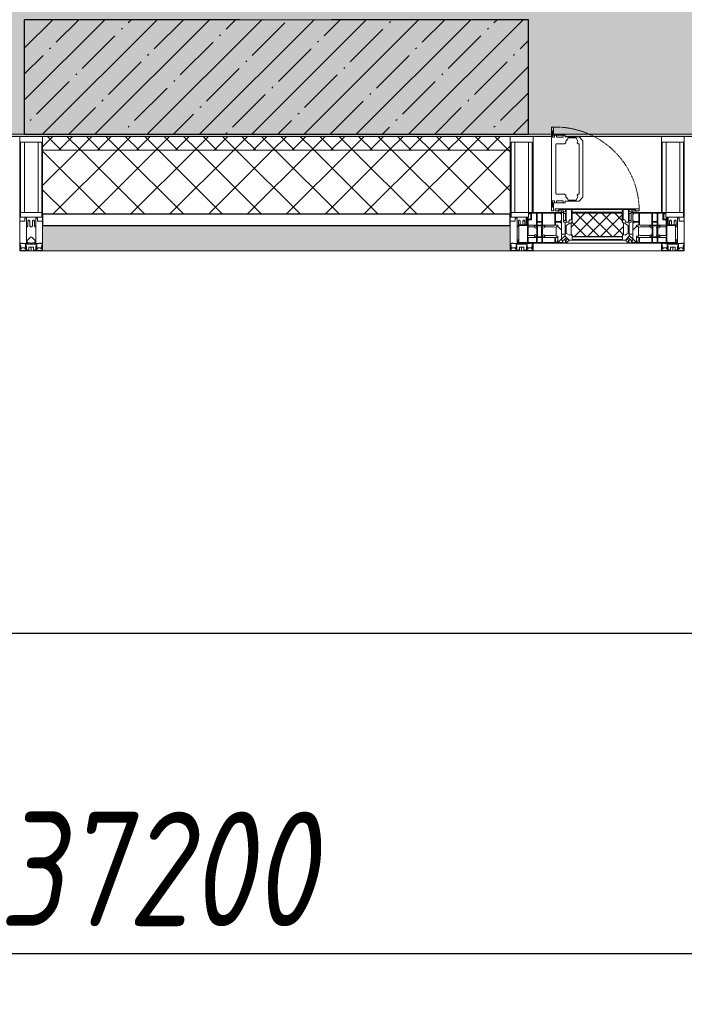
# Model space of a CAD drawing. Header units: millimetres. Extents: x -26888115 to 7466299, y -86687 to 22081.
# Tile 24 of 225: x 54218 to 55668, y -51379 to -49229. Entities that reach past the tile are written whole.
import ezdxf

# ---------------------------------------------------------------- set-up
doc = ezdxf.new("R2010")
doc.units = ezdxf.units.MM
doc.linetypes.add('-D1-02х01', pattern=[3, 2, -1])
doc.layers.get('Defpoints').update_dxf_attribs({"color": 31})
for name, color, linetype, lineweight in [('_0', 7, 'Continuous', 13), ('A-200-M_WALL', 7, 'Continuous', 5), ('A-200-M_WALL_PAT', 7, 'Continuous', 5), ('A-214-M_CURT_WALL', 7, 'Continuous', 5), ('A-215-M_CURT_PANEL', 7, 'Continuous', 5), ('A-230-M_FLOOR', 7, 'Continuous', 5), ('A-314-M_WINDOW', 7, 'Continuous', 5), ('S-280-M_COLUMN', 7, 'Continuous', 5), ('Z-060-M_DETAIL', 7, 'Continuous', 5), ('Оси', 7, 'Continuous', 5)]:
    doc.layers.add(name, color=color, linetype=linetype, lineweight=lineweight)
doc.styles.add('fl_iso paper', font='isocpeur.ttf', dxfattribs={"width": 0.8, "oblique": 10})
doc.dimstyles.new('In tre 1_100', dxfattribs={"dimscale": 100, "dimtxt": 2.5, "dimasz": 2, "dimexe": 1, "dimexo": 0.7, "dimgap": 0.6, "dimtad": 1, "dimdec": 0, "dimrnd": 5, "dimzin": 0, "dimdsep": 46, "dimtxsty": 'fl_iso paper', "dimblk": 'ARCHTICK', "dimcen": 0, "dimdle": 1, "dimadec": 0, "dimazin": 0, "dimtfac": 1, "dimtdec": 0, "dimtofl": 0, "dimtmove": 1, "dimatfit": 3, "dimldrblk": 'DOT', "dimfxl": 40, "dimtfillclr": 256, "dimtolj": 1, "dimtzin": 0, "dimarcsym": 1})

# ---------------------------------------------------------------- blocks, each defined once
blk = doc.blocks.new('_ArchTick')
at = {"color": 0, "linetype": 'ByBlock', "lineweight": 9, "const_width": 0.15}
blk.add_lwpolyline([(-0.5, -0.5), (0.5, 0.5)], dxfattribs=at)
blk = doc.blocks.new('*D260')
at = {"layer": 'Defpoints', "color": 0, "transparency": 16777216}
for p in [(35918, -51162.7), (73118, -51162.7), (73118, -51268.8)]:
    blk.add_point(p, dxfattribs=at)
at = {"layer": 'Оси', "color": 0, "lineweight": -2, "transparency": 16777216}
for p, q in [((35918, -51232.7), (35918, -51368.8)), ((73118, -51232.7), (73118, -51368.8)), ((35818, -51268.8), (73218, -51268.8))]:
    blk.add_line(p, q, dxfattribs=at)
at = {"layer": 'Оси', "color": 0, "lineweight": -2, "transparency": 16777216, "xscale": 200, "yscale": 200, "zscale": 200, "rotation": 180}
blk.add_blockref('_ArchTick', (35918, -51268.8), dxfattribs=at)
at = {"layer": 'Оси', "color": 0, "lineweight": -2, "transparency": 16777216, "xscale": 200, "yscale": 200, "zscale": 200}
blk.add_blockref('_ArchTick', (73118, -51268.8), dxfattribs=at)
at = {"layer": 'Оси', "color": 0, "transparency": 16777216, "insert": (54518, -51083.8), "char_height": 250, "attachment_point": 5, "style": 'fl_iso paper'}
blk.add_mtext('\\A1;37200', dxfattribs=at)
blk = doc.blocks.new('_DOT')
at = {"color": 0, "linetype": 'ByBlock'}
blk.add_line((-0.5, 0), (-1, 0), dxfattribs=at)
at = {"color": 0, "linetype": 'ByBlock', "const_width": 0.5}
blk.add_lwpolyline([(-0.25, 0, 1), (0.25, 0, 1)], format="xyb", close=True, dxfattribs=at)
blk = doc.blocks.new('*D264')
at = {"layer": 'Defpoints', "color": 0, "transparency": 16777216}
for p in [(61118, -50568.8), (52718, -51268.8), (61118, -51268.8)]:
    blk.add_point(p, dxfattribs=at)
at = {"layer": 'Оси', "color": 0, "lineweight": -2, "transparency": 16777216}
for p, q in [((52718, -51198.8), (52718, -50468.8)), ((61118, -51198.8), (61118, -50468.8)), ((52618, -50568.8), (61218, -50568.8))]:
    blk.add_line(p, q, dxfattribs=at)
at = {"layer": 'Оси', "color": 0, "lineweight": -2, "transparency": 16777216, "xscale": 200, "yscale": 200, "zscale": 200, "rotation": 180}
blk.add_blockref('_ArchTick', (52718, -50568.8), dxfattribs=at)
at = {"layer": 'Оси', "color": 0, "lineweight": -2, "transparency": 16777216, "xscale": 200, "yscale": 200, "zscale": 200}
blk.add_blockref('_ArchTick', (61118, -50568.8), dxfattribs=at)
at = {"layer": 'Оси', "color": 0, "transparency": 16777216, "insert": (56918, -50383.8), "char_height": 250, "attachment_point": 5, "style": 'fl_iso paper'}
blk.add_mtext('\\A1;8400', dxfattribs=at)
blk = doc.blocks.new('A_PAN_Створка - 383мм-V18-50_AS_Plan_32_Пентхаус')
at = {"layer": 'A-215-M_CURT_PANEL'}
h = blk.add_hatch(dxfattribs=at)
h.set_pattern_fill('FP_14', color=256, style=0, pattern_type=2)
h.set_pattern_definition([(225, (19300, -754.981), (14.142136, -14.142136), []), (315, (19300, -754.981), (14.142136, 14.142136), [])])
h.paths.add_polyline_path([(-54.5, -31.8), (-54.9, -34.1), (-57.2, -36.4), (-57.2, -60.8), (-54.6, -63.4), (-53.6, -82.7), (54.6, -81.8), (54.6, -63.4), (57.2, -60.8), (57.2, -36.4), (54.9, -34.1), (54.5, -31.8)])
at = {"layer": 'A-314-M_WINDOW'}
for p, q in [((-67.9, -17), (-171, -17)), ((-171, -17), (-171, -57)), ((-171, -18.5), (-153.5, -18.5)), ((-153.5, -18.5), (-152, -20)), ((-152, -20), (-152, -73.5)), ((-150.5, -17), (-150.5, -29.4)), ((-132.4, -18.6), (-150.5, -18.6)), ((-132.4, -29.4), (-132.4, -18.6)), ((-131, -18.2), (-131, -29.5)), ((-120.8, -18.2), (-131, -18.2)), ((-120.8, -18.2), (-120.8, -29.5)), ((-119.3, -18.6), (-92.5, -18.6)), ((-119.3, -29.4), (-119.3, -18.6)), ((-92.5, -18.6), (-92.5, -29.4)), ((-90.8, -18.5), (-90.8, -29.4)), ((-87.3, -18.5), (-90.8, -18.5)), ((-87.3, -20.4), (-87.3, -18.5)), ((-87.3, -20.4), (-87.3, -21.9)), ((-84.8, -20.4), (-87.3, -20.4)), ((-85.9, -18.2), (-85.9, -20.4)), ((-75.9, -18.2), (-85.9, -18.2)), ((-83.4, -20.4), (-84.8, -20.4)), ((-70, -33.8), (-83.4, -20.4)), ((-75.9, -21.5), (-75.9, -18.2)), ((-74.9, -17.9), (-74.9, -21.5)), ((-68.9, -17.9), (-74.9, -17.9)), ((-68.9, -21.5), (-68.9, -17.9)), ((67.9, -17), (-67.9, -17)), ((-61.4, -23.5), (-67.9, -17)), ((-67.9, -17), (-67.9, -23.5)), ((-67.9, -17), (67.9, -17)), ((67.9, -17), (61.4, -23.5)), ((67.9, -23.5), (67.9, -17)), ((171, -17), (67.9, -17)), ((68.9, -17.9), (74.9, -17.9)), ((68.9, -21.5), (68.9, -17.9)), ((70, -33.8), (83.4, -20.4)), ((74.9, -17.9), (74.9, -21.5)), ((75.9, -18.2), (85.9, -18.2)), ((75.9, -21.5), (75.9, -18.2)), ((83.4, -20.4), (84.8, -20.4)), ((84.8, -20.4), (87.3, -20.4)), ((85.9, -18.2), (85.9, -20.4)), ((87.3, -18.5), (90.8, -18.5)), ((87.3, -20.4), (87.3, -18.5)), ((87.3, -20.4), (87.3, -21.9)), ((90.8, -18.5), (90.8, -29.4)), ((92.5, -18.6), (92.5, -29.4)), ((119.3, -18.6), (92.5, -18.6)), ((119.3, -29.4), (119.3, -18.6)), ((120.8, -18.2), (120.8, -29.5)), ((120.8, -18.2), (131, -18.2)), ((131, -18.2), (131, -29.5)), ((132.4, -18.6), (150.5, -18.6)), ((132.4, -29.4), (132.4, -18.6)), ((150.5, -17), (150.5, -29.4)), ((153.5, -18.5), (152, -20)), ((152, -20), (152, -73.5)), ((171, -18.5), (153.5, -18.5)), ((171, -57), (171, -17)), ((-150.5, -29.4), (-132.4, -29.4)), ((-150.5, -33.6), (-150.5, -68)), ((-136.3, -33.6), (-150.5, -33.6)), ((-137.2, -31), (-135.8, -35)), ((-132.5, -31), (-137.2, -31)), ((-132.1, -36.8), (-135.8, -35)), ((-132.5, -31.9), (-133.4, -33.7)), ((-133.4, -33.7), (-130.1, -35.3)), ((-132.5, -31.9), (-132.5, -31)), ((-132.1, -49), (-132.1, -36.8)), ((-131, -29.5), (-120.8, -29.5)), ((-131, -30.9), (-131, -33)), ((-120.8, -30.9), (-131, -30.9)), ((-129.4, -34.6), (-131, -33)), ((-130.1, -35.3), (-129.4, -34.6)), ((-130.1, -35.3), (-130.1, -50.4)), ((-122.4, -34.6), (-120.8, -33)), ((-121.7, -35.3), (-122.4, -34.6)), ((-118.4, -33.7), (-121.7, -35.3)), ((-121.7, -35.3), (-121.7, -50.4)), ((-120.8, -30.9), (-120.8, -33)), ((-119.7, -36.8), (-115.9, -35)), ((-119.7, -49), (-119.7, -36.8)), ((-92.5, -29.4), (-119.3, -29.4)), ((-119.3, -31), (-114.6, -31)), ((-119.3, -31.9), (-119.3, -31)), ((-119.3, -31.9), (-118.4, -33.7)), ((-114.6, -31), (-115.9, -35)), ((-94.1, -33.5), (-115.4, -33.5)), ((-89.9, -35.1), (-94.1, -33.5)), ((-90.8, -29.4), (-85.9, -29.4)), ((-89.9, -32.5), (-89.9, -35.1)), ((-85.9, -32.5), (-89.9, -32.5)), ((-89.9, -35.1), (-89.9, -50.9)), ((-87.3, -21.9), (-85.9, -21.9)), ((-85.9, -21.9), (-85.9, -29.4)), ((-85.9, -29.4), (-85.9, -32.5)), ((-78, -84), (-78, -23.5)), ((-78, -23.5), (-67.9, -23.5)), ((-78, -36.8), (-70, -36.8)), ((-78, -45.6), (-78, -36.8)), ((-75.9, -21.5), (-75.9, -23.5)), ((-74.9, -21.5), (-75.9, -21.5)), ((-75.9, -23.5), (-73, -23.5)), ((-67.2, -29.3), (-73, -23.5)), ((-61.4, -23.5), (-70, -32.1)), ((-70, -32.1), (-70, -62.5)), ((-70, -36.8), (-70, -33.8)), ((-67.9, -21.5), (-68.9, -21.5)), ((-67.9, -21.5), (-67.9, -23.5)), ((-67.9, -23.5), (-64.6, -26.8)), ((-67.9, -23.5), (-64.6, -26.8)), ((-64.6, -26.8), (-67.2, -29.3)), ((-64.6, -26.8), (-61.4, -23.5)), ((61.4, -23.5), (-61.4, -23.5)), ((70, -32.1), (61.4, -23.5)), ((61.4, -23.5), (64.6, -26.8)), ((67.9, -23.5), (64.6, -26.8)), ((64.6, -26.8), (67.9, -23.5)), ((64.6, -26.8), (67.2, -29.3)), ((67.2, -29.3), (73, -23.5)), ((67.9, -21.5), (67.9, -23.5)), ((67.9, -21.5), (68.9, -21.5)), ((67.9, -23.5), (78, -23.5)), ((70, -62.5), (70, -32.1)), ((70, -36.8), (70, -33.8)), ((78, -36.8), (70, -36.8)), ((75.9, -23.5), (73, -23.5)), ((74.9, -21.5), (75.9, -21.5)), ((75.9, -21.5), (75.9, -23.5)), ((78, -23.5), (78, -84)), ((78, -45.6), (78, -36.8)), ((85.9, -21.9), (85.9, -29.4)), ((87.3, -21.9), (85.9, -21.9)), ((85.9, -29.4), (85.9, -32.5)), ((90.8, -29.4), (85.9, -29.4)), ((85.9, -32.5), (89.9, -32.5)), ((89.9, -32.5), (89.9, -35.1)), ((89.9, -35.1), (94.1, -33.5)), ((89.9, -35.1), (89.9, -50.9)), ((92.5, -29.4), (119.3, -29.4)), ((94.1, -33.5), (115.4, -33.5)), ((114.6, -31), (115.9, -35)), ((119.3, -31), (114.6, -31)), ((119.7, -36.8), (115.9, -35)), ((119.3, -31.9), (118.4, -33.7)), ((118.4, -33.7), (121.7, -35.3)), ((119.3, -31.9), (119.3, -31)), ((119.7, -49), (119.7, -36.8)), ((131, -29.5), (120.8, -29.5)), ((120.8, -30.9), (120.8, -33)), ((120.8, -30.9), (131, -30.9)), ((122.4, -34.6), (120.8, -33)), ((121.7, -35.3), (122.4, -34.6)), ((121.7, -35.3), (121.7, -50.4)), ((129.4, -34.6), (131, -33)), ((130.1, -35.3), (129.4, -34.6)), ((133.4, -33.7), (130.1, -35.3)), ((130.1, -35.3), (130.1, -50.4)), ((131, -30.9), (131, -33)), ((132.1, -36.8), (135.8, -35)), ((132.1, -49), (132.1, -36.8)), ((150.5, -29.4), (132.4, -29.4)), ((132.5, -31), (137.2, -31)), ((132.5, -31.9), (132.5, -31)), ((132.5, -31.9), (133.4, -33.7)), ((137.2, -31), (135.8, -35)), ((136.3, -33.6), (150.5, -33.6)), ((150.5, -33.6), (150.5, -68)), ((-171, -55.5), (-152, -55.5)), ((-171, -57), (-156, -57)), ((-153, -60), (-153, -73.5)), ((-136.4, -52.4), (-150.5, -52.4)), ((-150.5, -56.6), (-132.4, -56.6)), ((-137.2, -54.8), (-135.8, -50.8)), ((-132.5, -54.8), (-137.2, -54.8)), ((-132.1, -49), (-135.8, -50.8)), ((-133.4, -52), (-130.1, -50.4)), ((-132.5, -53.8), (-133.4, -52)), ((-132.5, -53.8), (-132.5, -54.8)), ((-132.4, -56.6), (-132.4, -82.5)), ((-129.4, -51.1), (-131, -52.7)), ((-131, -55.1), (-131, -52.7)), ((-120.8, -55.1), (-131, -55.1)), ((-131, -56.5), (-131, -62.6)), ((-131, -56.5), (-120.8, -56.5)), ((-120.8, -62.6), (-131, -62.6)), ((-130.1, -50.4), (-129.4, -51.1)), ((-121.7, -50.4), (-122.4, -51.1)), ((-122.4, -51.1), (-120.8, -52.7)), ((-118.4, -52), (-121.7, -50.4)), ((-120.8, -55.1), (-120.8, -52.7)), ((-120.8, -56.5), (-120.8, -62.6)), ((-119.7, -49), (-115.9, -50.8)), ((-119.3, -53.8), (-118.4, -52)), ((-119.3, -53.8), (-119.3, -54.8)), ((-119.3, -54.8), (-114.6, -54.8)), ((-119.3, -56.6), (-119.3, -82.5)), ((-92.5, -56.6), (-119.3, -56.6)), ((-114.6, -54.8), (-115.9, -50.8)), ((-94.1, -52.5), (-115.3, -52.5)), ((-89.9, -50.9), (-94.1, -52.5)), ((-92.5, -56.6), (-92.5, -82.5)), ((-90.8, -56.6), (-85.9, -56.6)), ((-90.8, -62.7), (-90.8, -56.6)), ((-80.4, -62.7), (-90.8, -62.7)), ((-89.9, -52.2), (-89.9, -50.9)), ((-89.9, -52.2), (-88.6, -53.5)), ((-85.9, -53.5), (-88.6, -53.5)), ((-85.9, -53.5), (-78, -45.6)), ((-85.9, -56.6), (-85.9, -53.5)), ((-80.4, -61.1), (-80.4, -62.7)), ((-78, -61.1), (-80.4, -61.1)), ((-78, -66.1), (-78, -61.1)), ((-70, -62.5), (-73.9, -62.5)), ((-73.9, -62.5), (-73.9, -87.5)), ((73.9, -62.5), (70, -62.5)), ((73.9, -87.5), (73.9, -62.5)), ((85.9, -53.5), (78, -45.6)), ((78, -61.1), (80.4, -61.1)), ((78, -66.1), (78, -61.1)), ((80.4, -61.1), (80.4, -62.7)), ((80.4, -62.7), (90.8, -62.7)), ((85.9, -53.5), (88.6, -53.5)), ((85.9, -56.6), (85.9, -53.5)), ((90.8, -56.6), (85.9, -56.6)), ((89.9, -52.2), (88.6, -53.5)), ((89.9, -50.9), (94.1, -52.5)), ((89.9, -52.2), (89.9, -50.9)), ((90.8, -62.7), (90.8, -56.6)), ((92.5, -56.6), (119.3, -56.6)), ((92.5, -56.6), (92.5, -82.5)), ((94.1, -52.5), (115.3, -52.5)), ((114.6, -54.8), (115.9, -50.8)), ((119.3, -54.8), (114.6, -54.8)), ((119.7, -49), (115.9, -50.8)), ((118.4, -52), (121.7, -50.4)), ((119.3, -53.8), (118.4, -52)), ((119.3, -53.8), (119.3, -54.8)), ((119.3, -56.6), (119.3, -82.5)), ((122.4, -51.1), (120.8, -52.7)), ((120.8, -55.1), (120.8, -52.7)), ((120.8, -55.1), (131, -55.1)), ((120.8, -56.5), (120.8, -62.6)), ((131, -56.5), (120.8, -56.5)), ((120.8, -62.6), (131, -62.6)), ((121.7, -50.4), (122.4, -51.1)), ((130.1, -50.4), (129.4, -51.1)), ((129.4, -51.1), (131, -52.7)), ((133.4, -52), (130.1, -50.4)), ((131, -55.1), (131, -52.7)), ((131, -56.5), (131, -62.6)), ((132.1, -49), (135.8, -50.8)), ((150.5, -56.6), (132.4, -56.6)), ((132.4, -56.6), (132.4, -82.5)), ((132.5, -53.8), (133.4, -52)), ((132.5, -53.8), (132.5, -54.8)), ((132.5, -54.8), (137.2, -54.8)), ((137.2, -54.8), (135.8, -50.8)), ((136.4, -52.4), (150.5, -52.4)), ((171, -55.5), (152, -55.5)), ((153, -73.5), (153, -60)), ((156, -57), (171, -57)), ((-153, -73.5), (-150, -73.5)), ((-150.5, -68), (-143.5, -68)), ((-150.5, -69.5), (-150.5, -73.5)), ((-145, -69.5), (-150.5, -69.5)), ((-150, -73.5), (-150, -84)), ((-150, -84), (-78, -84)), ((-148.5, -81), (-148.5, -82.5)), ((-143.5, -81), (-148.5, -81)), ((-148.5, -82.5), (-132.4, -82.5)), ((-145, -69.5), (-145, -79.5)), ((-143.5, -68), (-143.5, -81)), ((-131, -64.6), (-120.8, -64.6)), ((-131, -82.5), (-131, -64.6)), ((-131, -82.5), (-120.8, -82.5)), ((-120.8, -82.5), (-120.8, -64.6)), ((-119.3, -82.5), (-92.5, -82.5)), ((-90.8, -64.6), (-90.8, -82.5)), ((-80.1, -64.6), (-90.8, -64.6)), ((-90.8, -82.5), (-79.5, -82.5)), ((-78, -84), (-85, -84)), ((-85, -84), (-85, -87.5)), ((-80.1, -66.1), (-80.1, -64.6)), ((-78, -66.1), (-80.1, -66.1)), ((-79.5, -80.6), (-78, -80.6)), ((-79.5, -82.5), (-79.5, -80.6)), ((-78, -87.5), (-78, -84)), ((-78, -84), (-73.9, -84)), ((73.9, -84), (78, -84)), ((78, -66.1), (80.1, -66.1)), ((79.5, -80.6), (78, -80.6)), ((78, -87.5), (78, -84)), ((78, -84), (85, -84)), ((78, -84), (150, -84)), ((79.5, -82.5), (79.5, -80.6)), ((90.8, -82.5), (79.5, -82.5)), ((80.1, -64.6), (90.8, -64.6)), ((80.1, -66.1), (80.1, -64.6)), ((85, -84), (85, -87.5)), ((90.8, -64.6), (90.8, -82.5)), ((119.3, -82.5), (92.5, -82.5)), ((120.8, -82.5), (120.8, -64.6)), ((131, -64.6), (120.8, -64.6)), ((131, -82.5), (120.8, -82.5)), ((131, -82.5), (131, -64.6)), ((148.5, -82.5), (132.4, -82.5)), ((143.5, -68), (143.5, -81)), ((150.5, -68), (143.5, -68)), ((143.5, -81), (148.5, -81)), ((145, -69.5), (150.5, -69.5)), ((145, -69.5), (145, -79.5)), ((148.5, -81), (148.5, -82.5)), ((150, -84), (150, -73.5)), ((150, -73.5), (153, -73.5)), ((150.5, -69.5), (150.5, -73.5)), ((-73.9, -87.5), (-91.5, -87.5)), ((-91.5, -87.5), (-91.5, -92)), ((-91.5, -92), (91.5, -92)), ((-85, -87.5), (-78, -87.5)), ((91.5, -87.5), (73.9, -87.5)), ((85, -87.5), (78, -87.5)), ((91.5, -92), (91.5, -87.5))]:
    blk.add_line(p, q, dxfattribs=at)
for centre, start, end in [((-156, -60), 0, 90), ((156, -60), 90, 180)]:
    blk.add_arc(centre, 3, start, end, dxfattribs=at)
at = {"layer": 'A-314-M_WINDOW', "linetype": '-D1-02х01'}
blk.add_arc((91.4, -87.5), 183, 181.4091, 271.1445, dxfattribs=at)
at = {"layer": 'Z-060-M_DETAIL'}
for p, q in [((-70, -32.1), (-61.4, -23.5)), ((-70, -62.5), (-70, -32.1)), ((-67.8, -38.3), (-65.7, -37.4)), ((-67.8, -55.7), (-67.8, -38.3)), ((-65.7, -37.4), (-60.8, -34.7)), ((61.4, -23.5), (-61.4, -23.5)), ((-60.8, -34.7), (-57.3, -35.9)), ((-55.2, -33.8), (-57.3, -35.9)), ((-54.9, -34.1), (-57.2, -36.4)), ((-57.2, -36.4), (-57.2, -60.8)), ((-55.2, -33.8), (-54.8, -31.5)), ((-54.9, -25.8), (-53.9, -24.8)), ((-54.9, -29.5), (-54.9, -25.8)), ((-53.9, -30.5), (-54.9, -29.5)), ((-54.5, -31.8), (-54.9, -34.1)), ((0, -31.5), (-54.8, -31.5)), ((54.5, -31.8), (-54.5, -31.8)), ((-53.9, -24.8), (53.9, -24.8)), ((53.9, -30.5), (-53.9, -30.5)), ((0, -31.5), (54.8, -31.5)), ((54.9, -25.8), (53.9, -24.8)), ((53.9, -30.5), (54.9, -29.5)), ((54.9, -34.1), (54.5, -31.8)), ((55.2, -33.8), (54.8, -31.5)), ((54.9, -29.5), (54.9, -25.8)), ((57.2, -36.4), (54.9, -34.1)), ((55.2, -33.8), (57.3, -35.9)), ((57.2, -60.8), (57.2, -36.4)), ((60.8, -34.7), (57.3, -35.9)), ((65.7, -37.4), (60.8, -34.7)), ((70, -32.1), (61.4, -23.5)), ((67.8, -38.3), (65.7, -37.4)), ((67.8, -55.7), (67.8, -38.3)), ((70, -62.5), (70, -32.1)), ((-73.9, -62.5), (-70, -62.5)), ((-73.9, -87.5), (-73.9, -62.5)), ((-61.7, -62.5), (-67.9, -62.5)), ((-67.9, -62.5), (-67.9, -89.3)), ((-66, -56.5), (-67.8, -55.7)), ((-66, -56.5), (-62, -59.1)), ((-62, -59.1), (-60.7, -61)), ((-61.7, -64.9), (-61.7, -62.5)), ((-60.7, -61), (-57.4, -61)), ((-57.4, -61), (-54.9, -63.5)), ((-57.2, -60.8), (-54.6, -63.4)), ((-54.9, -63.5), (-54.9, -81.9)), ((-54.6, -63.4), (-54.6, -81.8)), ((54.6, -63.4), (57.2, -60.8)), ((54.6, -81.8), (54.6, -63.4)), ((57.4, -61), (54.9, -63.5)), ((54.9, -63.5), (54.9, -81.9)), ((60.7, -61), (57.4, -61)), ((62, -59.1), (60.7, -61)), ((61.7, -62.5), (67.9, -62.5)), ((61.7, -64.9), (61.7, -62.5)), ((66, -56.5), (62, -59.1)), ((66, -56.5), (67.8, -55.7)), ((67.9, -62.5), (67.9, -89.3)), ((73.9, -62.5), (70, -62.5)), ((73.9, -87.5), (73.9, -62.5)), ((-69.4, -66.5), (-73.9, -66.5)), ((-73.9, -81.5), (-69.4, -81.5)), ((-69.4, -85.5), (-73.9, -85.5)), ((-69.4, -81.5), (-69.4, -66.5)), ((-69.4, -90.3), (-69.4, -85.5)), ((-60.1, -67.7), (-61.7, -64.9)), ((-56.4, -67.7), (-60.1, -67.7)), ((-56.4, -89.4), (-56.4, -67.7)), ((-54.9, -81.9), (-53.8, -83)), ((-54.9, -85.6), (-53.9, -84.6)), ((-54.9, -89.3), (-54.9, -85.6)), ((-54.6, -81.8), (-53.6, -82.7)), ((-53.9, -84.6), (53.9, -84.6)), ((53.8, -83), (-53.8, -83)), ((-53.6, -82.7), (53.6, -82.7)), ((53.6, -82.7), (54.6, -81.8)), ((54.9, -81.9), (53.8, -83)), ((54.9, -85.6), (53.9, -84.6)), ((54.9, -89.3), (54.9, -85.6)), ((56.4, -67.7), (60.1, -67.7)), ((56.4, -89.4), (56.4, -67.7)), ((60.1, -67.7), (61.7, -64.9)), ((69.4, -66.5), (73.9, -66.5)), ((69.4, -81.5), (69.4, -66.5)), ((73.9, -81.5), (69.4, -81.5)), ((69.4, -85.5), (73.9, -85.5)), ((69.4, -90.3), (69.4, -85.5)), ((-91.5, -87.5), (-73.9, -87.5)), ((-91.5, -92), (-91.5, -87.5)), ((-91.5, -92), (91.5, -92)), ((-83.4, -90.3), (-83.4, -87.5)), ((-83.4, -90.3), (-69.4, -90.3)), ((-67.9, -89.3), (-66.9, -90.3)), ((-66.9, -90.3), (-57.4, -90.3)), ((-57.4, -90.3), (-56.4, -89.4)), ((-53.9, -90.3), (-54.9, -89.3)), ((53.9, -90.3), (-53.9, -90.3)), ((53.9, -90.3), (54.9, -89.3)), ((57.4, -90.3), (56.4, -89.4)), ((66.9, -90.3), (57.4, -90.3)), ((67.9, -89.3), (66.9, -90.3)), ((83.4, -90.3), (69.4, -90.3)), ((91.5, -87.5), (73.9, -87.5)), ((83.4, -90.3), (83.4, -87.5)), ((91.5, -92), (91.5, -87.5))]:
    blk.add_line(p, q, dxfattribs=at)
at = {"layer": 'Z-060-M_DETAIL', "color": 9, "true_color": 0xc8c8c8}
for p, q in [((70.1, -105.1), (70.1, -109)), ((95.1, -105.1), (70.1, -105.1)), ((74.1, -109.6), (74.1, -105.1)), ((89.1, -105.1), (89.1, -109.6)), ((93.1, -109.6), (93.1, -105.1)), ((95.1, -87.5), (95.1, -105.1)), ((99.6, -87.5), (95.1, -87.5)), ((97.9, -95.6), (95.1, -95.6)), ((97.9, -95.6), (97.9, -109.6)), ((99.6, -270.5), (99.6, -87.5)), ((39.7, -109), (31.1, -117.6)), ((31.1, -117.6), (31.1, -240.4)), ((41.4, -123.8), (39.1, -124.2)), ((39.1, -179), (39.1, -124.2)), ((70.1, -109), (39.7, -109)), ((41.4, -123.8), (43.5, -121.7)), ((45, -113.3), (42.3, -118.2)), ((42.3, -118.2), (43.5, -121.7)), ((45.9, -111.2), (45, -113.3)), ((63.3, -111.2), (45.9, -111.2)), ((64.1, -113), (63.3, -111.2)), ((64.1, -113), (66.7, -117)), ((66.7, -117), (68.6, -118.3)), ((68.6, -118.3), (68.6, -121.6)), ((68.6, -121.6), (71.1, -124.1)), ((71.1, -124.1), (89.5, -124.1)), ((89.1, -109.6), (74.1, -109.6)), ((89.5, -124.1), (90.6, -125.2)), ((90.6, -125.2), (90.6, -232.8)), ((97.9, -109.6), (93.1, -109.6)), ((39.1, -179), (39.1, -233.8)), ((41.4, -234.2), (39.1, -233.8)), ((41.4, -234.2), (43.5, -236.3)), ((42.3, -239.8), (43.5, -236.3)), ((68.6, -236.4), (71.1, -233.9)), ((68.6, -239.7), (68.6, -236.4)), ((71.1, -233.9), (89.5, -233.9)), ((89.5, -233.9), (90.6, -232.8)), ((39.7, -249), (31.1, -240.4)), ((70.1, -249), (39.7, -249)), ((45, -244.7), (42.3, -239.8)), ((45.9, -246.8), (45, -244.7)), ((63.3, -246.8), (45.9, -246.8)), ((64.1, -245), (63.3, -246.8)), ((64.1, -245), (66.7, -241)), ((66.7, -241), (68.6, -239.7)), ((70.1, -252.9), (70.1, -249)), ((95.1, -252.9), (70.1, -252.9)), ((74.1, -248.4), (74.1, -252.9)), ((89.1, -248.4), (74.1, -248.4)), ((89.1, -252.9), (89.1, -248.4)), ((93.1, -248.4), (93.1, -252.9)), ((97.9, -248.4), (93.1, -248.4)), ((95.1, -270.5), (95.1, -252.9)), ((97.9, -262.4), (97.9, -248.4)), ((97.9, -262.4), (95.1, -262.4)), ((99.6, -270.5), (95.1, -270.5))]:
    blk.add_line(p, q, dxfattribs=at)
blk = doc.blocks.new('Rectangular Mullion - 50Wx250H-V12-50_AS_Plan_32_Пентхаус')
at = {"layer": 'Z-060-M_DETAIL'}
for p, q in [((-25, 65.2), (-25, 250)), ((-25, 250), (0, 250)), ((-23, 237.3), (0, 237.3)), ((-23, 237.3), (-23, 73.6)), ((-14.9, 84), (-14.9, 237.3)), ((25, 250), (0, 250)), ((23, 237.3), (0, 237.3)), ((14.9, 84), (14.9, 237.3)), ((23, 237.3), (23, 84)), ((25, 84), (25, 250)), ((-14, 65.2), (-25, 65.2)), ((0, 84), (-23, 84)), ((-0.5, 73.6), (-23, 73.6)), ((-14, 71.3), (-14, 65.2)), ((-10, 71.3), (-14, 71.3)), ((-10, 53), (-10, 71.3)), ((-7, 65.2), (-5.9, 67.3)), ((-7, 65.2), (-7, 54.7)), ((-4.1, 67.3), (-5.9, 67.3)), ((-4.1, 67.3), (-2.9, 65.1)), ((-2.9, 65.1), (-2.9, 57)), ((0, 84), (15, 84)), ((0.5, 73.6), (15, 73.6)), ((4.1, 67.3), (2.9, 65.1)), ((2.9, 65.1), (2.9, 57)), ((4.1, 67.3), (5.9, 67.3)), ((7, 65.2), (5.9, 67.3)), ((7, 65.2), (7, 57)), ((10, 71.3), (12, 71.3)), ((10, 57.4), (10, 71.3)), ((-8.7, 53), (-10, 53)), ((-10, 53), (-10, 17)), ((-8.7, 53), (-7, 54.7)), ((-8.5, 23), (-6, 25.5)), ((-8.5, 18.5), (-8.5, 23)), ((-23.8, 14.6), (-25, 14.2)), ((-25, 0), (-25, 14.2)), ((-22.3, 17), (-23.8, 17)), ((-23.8, 17), (-23.8, 14.6)), ((-22.5, 10.6), (-23.8, 14.6)), ((-22.5, 10.6), (-23.7, 9.9)), ((-23.7, 1.3), (-23.7, 9.9)), ((-23.7, 1.3), (-11.8, 1.3)), ((-23.2, 10.2), (-22.5, 8)), ((-22.5, 8), (-22.5, 4.5)), ((-21.3, 4.5), (-22.5, 4.5)), ((-22.3, 17), (-22.3, 16)), ((-22.3, 16), (-21.3, 16)), ((-19, 17.6), (-21.3, 16)), ((-21.3, 4.5), (-21.3, 6.5)), ((-21.3, 6.5), (-14.2, 6.5)), ((-18.4, 16.6), (-19, 17.6)), ((-7.4, 16.6), (-18.4, 16.6)), ((-14.2, 6.5), (-14.2, 4.5)), ((-13.2, 4.5), (-14.2, 4.5)), ((-13.2, 4.5), (-12.2, 7.2)), ((-12.7, 7.6), (-11.3, 11.4)), ((-12.7, 7.6), (-11.8, 6.9)), ((-12.2, 9), (-12.2, 14.8)), ((-12.2, 14.8), (0, 14.8)), ((-11.8, 1.3), (-11.8, 6.9)), ((-10.5, 11.2), (-11.3, 11.4)), ((-10.5, 1.5), (-10.5, 11.2)), ((-4.8, 1.5), (-10.5, 1.5)), ((-10, 17), (-7.5, 17)), ((-7.5, 18.5), (-8.5, 18.5)), ((-7.5, 17), (-7.5, 18.5)), ((-7.4, 18), (-7.4, 16.6)), ((-6, 18), (-7.4, 18)), ((0, 8), (-4.8, 8)), ((-4.8, 1.5), (-4.8, 8)), ((-2.6, 16.8), (0, 16.8)), ((2.6, 16.8), (0, 16.8)), ((0, 14.8), (0, 16.8)), ((0, 14.8), (0, 16.8)), ((12.2, 14.8), (0, 14.8)), ((0, 0), (0, 8)), ((0, 8), (4.8, 8)), ((0, 0), (0, 8)), ((4.8, 1.5), (4.8, 8)), ((4.8, 1.5), (10.5, 1.5)), ((7.4, 16.6), (18.4, 16.6)), ((10.5, 11.2), (11.3, 11.4)), ((10.5, 1.5), (10.5, 11.2)), ((12.7, 7.6), (11.3, 11.4)), ((12.7, 7.6), (11.8, 6.9)), ((11.8, 1.3), (11.8, 6.9)), ((23.7, 1.3), (11.8, 1.3)), ((12.2, 9), (12.2, 14.8)), ((13.2, 4.5), (12.2, 7.2)), ((13.2, 4.5), (14.2, 4.5)), ((21.3, 6.5), (14.2, 6.5)), ((14.2, 6.5), (14.2, 4.5)), ((19.9, 17), (21.3, 16)), ((22.3, 16), (21.3, 16)), ((21.3, 4.5), (21.3, 6.5)), ((21.3, 4.5), (22.5, 4.5)), ((22.3, 17), (22.3, 16)), ((22.5, 10.6), (23.8, 14.6)), ((22.5, 10.6), (23.7, 9.9)), ((23.2, 10.2), (22.5, 8)), ((22.5, 8), (22.5, 4.5)), ((23.7, 1.3), (23.7, 9.9)), ((23.8, 17), (23.8, 14.6)), ((23.8, 14.6), (25, 14.2)), ((25, 0), (25, 14.2)), ((-25, 0), (0, 0)), ((25, 0), (0, 0))]:
    blk.add_line(p, q, dxfattribs=at)
for centre, start, end in [((-0.5, 73.1), 360, 90), ((0.5, 73.1), 90, 180)]:
    blk.add_arc(centre, 0.5, start, end, dxfattribs=at)
blk = doc.blocks.new('Rectangular Mullion - R_StandardFrame_50Wx250H-4298508-50_AS_Plan_32_Пентхаус')
at = {"layer": 'A-214-M_CURT_WALL', "lineweight": 9}
for p, q in [((-25, -250), (-25, 0)), ((-25, 0), (25, 0)), ((25, 0), (25, -17)), ((25, -84), (25, -250)), ((25, -250), (-25, -250))]:
    blk.add_line(p, q, dxfattribs=at)
blk = doc.blocks.new('Rectangular Mullion - R_StandardFrame_50Wx250H-3735723-50_AS_Plan_32_Пентхаус')
at = {"layer": 'A-214-M_CURT_WALL'}
blk.add_line((21140, -505), (19490, -505), dxfattribs=at)
blk = doc.blocks.new('Rectangular Mullion - 50Wx250H-V10-50_AS_Plan_32_Пентхаус')
at = {"layer": 'Z-060-M_DETAIL'}
for p, q in [((-25, 84), (-25, 250)), ((-25, 250), (0, 250)), ((-23, 237.3), (0, 237.3)), ((-23, 237.3), (-23, 84)), ((-14.9, 84), (-14.9, 237.3)), ((25, 250), (0, 250)), ((23, 237.3), (0, 237.3)), ((14.9, 84), (14.9, 237.3)), ((23, 237.3), (23, 73.6)), ((25, 65.2), (25, 250)), ((0, 84), (-15, 84)), ((-0.5, 73.6), (-15, 73.6)), ((-10, 71.3), (-12, 71.3)), ((-10, 57.4), (-10, 71.3)), ((-7, 65.2), (-5.9, 67.3)), ((-7, 65.2), (-7, 57)), ((-4.1, 67.3), (-5.9, 67.3)), ((-4.1, 67.3), (-2.9, 65.1)), ((-2.9, 65.1), (-2.9, 57)), ((0, 84), (23, 84)), ((0.5, 73.6), (23, 73.6)), ((4.1, 67.3), (2.9, 65.1)), ((2.9, 65.1), (2.9, 57)), ((4.1, 67.3), (5.9, 67.3)), ((7, 65.2), (5.9, 67.3)), ((7, 65.2), (7, 54.7)), ((10, 71.3), (14, 71.3)), ((10, 53), (10, 71.3)), ((14, 71.3), (14, 65.2)), ((14, 65.2), (25, 65.2)), ((8.7, 53), (7, 54.7)), ((8.7, 53), (10, 53)), ((10, 53), (10, 17)), ((8.5, 23), (6, 25.5)), ((8.5, 18.5), (8.5, 23)), ((-23.8, 14.6), (-25, 14.2)), ((-25, 0), (-25, 14.2)), ((-23.8, 17), (-23.8, 14.6)), ((-22.5, 10.6), (-23.8, 14.6)), ((-22.5, 10.6), (-23.7, 9.9)), ((-23.7, 1.3), (-23.7, 9.9)), ((-23.7, 1.3), (-11.8, 1.3)), ((-23.2, 10.2), (-22.5, 8)), ((-22.5, 8), (-22.5, 4.5)), ((-21.3, 4.5), (-22.5, 4.5)), ((-22.3, 17), (-22.3, 16)), ((-22.3, 16), (-21.3, 16)), ((-19.9, 17), (-21.3, 16)), ((-21.3, 4.5), (-21.3, 6.5)), ((-21.3, 6.5), (-14.2, 6.5)), ((-7.4, 16.6), (-18.4, 16.6)), ((-14.2, 6.5), (-14.2, 4.5)), ((-13.2, 4.5), (-14.2, 4.5)), ((-13.2, 4.5), (-12.2, 7.2)), ((-12.7, 7.6), (-11.3, 11.4)), ((-12.7, 7.6), (-11.8, 6.9)), ((-12.2, 9), (-12.2, 14.8)), ((-12.2, 14.8), (0, 14.8)), ((-11.8, 1.3), (-11.8, 6.9)), ((-10.5, 11.2), (-11.3, 11.4)), ((-10.5, 1.5), (-10.5, 11.2)), ((-4.8, 1.5), (-10.5, 1.5)), ((0, 8), (-4.8, 8)), ((-4.8, 1.5), (-4.8, 8)), ((-2.6, 16.8), (0, 16.8)), ((2.6, 16.8), (0, 16.8)), ((0, 14.8), (0, 16.8)), ((0, 14.8), (0, 16.8)), ((12.2, 14.8), (0, 14.8)), ((0, 0), (0, 8)), ((0, 8), (4.8, 8)), ((0, 0), (0, 8)), ((4.8, 1.5), (4.8, 8)), ((4.8, 1.5), (10.5, 1.5)), ((6, 18), (7.4, 18)), ((7.4, 18), (7.4, 16.6)), ((7.4, 16.6), (18.4, 16.6)), ((7.5, 18.5), (8.5, 18.5)), ((7.5, 17), (7.5, 18.5)), ((10, 17), (7.5, 17)), ((10.5, 11.2), (11.3, 11.4)), ((10.5, 1.5), (10.5, 11.2)), ((12.7, 7.6), (11.3, 11.4)), ((12.7, 7.6), (11.8, 6.9)), ((11.8, 1.3), (11.8, 6.9)), ((23.7, 1.3), (11.8, 1.3)), ((12.2, 9), (12.2, 14.8)), ((13.2, 4.5), (12.2, 7.2)), ((13.2, 4.5), (14.2, 4.5)), ((21.3, 6.5), (14.2, 6.5)), ((14.2, 6.5), (14.2, 4.5)), ((18.4, 16.6), (19, 17.6)), ((19, 17.6), (21.3, 16)), ((22.3, 16), (21.3, 16)), ((21.3, 4.5), (21.3, 6.5)), ((21.3, 4.5), (22.5, 4.5)), ((22.3, 17), (22.3, 16)), ((22.3, 17), (23.8, 17)), ((22.5, 10.6), (23.8, 14.6)), ((22.5, 10.6), (23.7, 9.9)), ((23.2, 10.2), (22.5, 8)), ((22.5, 8), (22.5, 4.5)), ((23.7, 1.3), (23.7, 9.9)), ((23.8, 17), (23.8, 14.6)), ((23.8, 14.6), (25, 14.2)), ((25, 0), (25, 14.2)), ((-25, 0), (0, 0)), ((25, 0), (0, 0))]:
    blk.add_line(p, q, dxfattribs=at)
for centre, start, end in [((-0.5, 73.1), 360, 90), ((0.5, 73.1), 90, 180)]:
    blk.add_arc(centre, 0.5, start, end, dxfattribs=at)
blk = doc.blocks.new('Rectangular Mullion - R_StandardFrame_50Wx250H-V11-50_AS_Plan_32_Пентхаус')
at = {"layer": 'A-214-M_CURT_WALL', "lineweight": 9}
for p, q in [((-25, -17), (-25, 0)), ((-25, 0), (25, 0)), ((25, 0), (25, -250)), ((-25, -250), (-25, -84)), ((25, -250), (-25, -250))]:
    blk.add_line(p, q, dxfattribs=at)
blk = doc.blocks.new('Rectangular Mullion - 50Wx250H-V4-50_AS_Plan_32_Пентхаус')
at = {"layer": 'Z-060-M_DETAIL'}
for p, q in [((-25, 65.2), (-25, 250)), ((-25, 250), (0, 250)), ((-23, 237.3), (0, 237.3)), ((-23, 237.3), (-23, 73.6)), ((-14.9, 84), (-14.9, 237.3)), ((25, 250), (0, 250)), ((23, 237.3), (0, 237.3)), ((14.9, 84), (14.9, 237.3)), ((23, 237.3), (23, 73.6)), ((25, 65.2), (25, 250)), ((-14, 65.2), (-25, 65.2)), ((0, 84), (-23, 84)), ((-0.5, 73.6), (-23, 73.6)), ((-14, 71.3), (-14, 65.2)), ((-10, 71.3), (-14, 71.3)), ((-10, 53), (-10, 71.3)), ((-7, 65.2), (-5.9, 67.3)), ((-7, 65.2), (-7, 54.7)), ((-4.1, 67.3), (-5.9, 67.3)), ((-4.1, 67.3), (-2.9, 65.1)), ((-2.9, 65.1), (-2.9, 54.6)), ((0, 84), (23, 84)), ((0.5, 73.6), (23, 73.6)), ((4.1, 67.3), (2.9, 65.1)), ((2.9, 65.1), (2.9, 54.6)), ((4.1, 67.3), (5.9, 67.3)), ((7, 65.2), (5.9, 67.3)), ((7, 65.2), (7, 54.7)), ((10, 71.3), (14, 71.3)), ((10, 53), (10, 71.3)), ((14, 71.3), (14, 65.2)), ((14, 65.2), (25, 65.2)), ((-8.7, 53), (-10, 53)), ((-10, 53), (-10, 17)), ((-8.7, 53), (-7, 54.7)), ((-1.3, 53), (-2.9, 54.6)), ((0, 53), (-1.3, 53)), ((0, 53), (1.3, 53)), ((1.3, 53), (2.9, 54.6)), ((8.7, 53), (7, 54.7)), ((8.7, 53), (10, 53)), ((10, 53), (10, 17)), ((-8.5, 23), (-1.5, 30)), ((-8.5, 18.5), (-8.5, 23)), ((-1.5, 30), (0, 30)), ((1.5, 30), (0, 30)), ((8.5, 23), (1.5, 30)), ((8.5, 18.5), (8.5, 23)), ((-23.8, 14.6), (-25, 14.2)), ((-25, 0), (-25, 14.2)), ((-22.3, 17), (-23.8, 17)), ((-23.8, 17), (-23.8, 14.6)), ((-22.5, 10.6), (-23.8, 14.6)), ((-22.5, 10.6), (-23.7, 9.9)), ((-23.7, 1.3), (-23.7, 9.9)), ((-23.7, 1.3), (-11.8, 1.3)), ((-23.2, 10.2), (-22.5, 8)), ((-22.5, 8), (-22.5, 4.5)), ((-21.3, 4.5), (-22.5, 4.5)), ((-22.3, 17), (-22.3, 16)), ((-22.3, 16), (-21.3, 16)), ((-19, 17.6), (-21.3, 16)), ((-21.3, 4.5), (-21.3, 6.5)), ((-21.3, 6.5), (-14.2, 6.5)), ((-18.4, 16.6), (-19, 17.6)), ((-7.4, 16.6), (-18.4, 16.6)), ((-14.2, 6.5), (-14.2, 4.5)), ((-13.2, 4.5), (-14.2, 4.5)), ((-13.2, 4.5), (-12.2, 7.2)), ((-12.7, 7.6), (-11.3, 11.4)), ((-12.7, 7.6), (-11.8, 6.9)), ((-12.2, 9), (-12.2, 14.8)), ((-12.2, 14.8), (0, 14.8)), ((-11.8, 1.3), (-11.8, 6.9)), ((-10.5, 11.2), (-11.3, 11.4)), ((-10.5, 1.5), (-10.5, 11.2)), ((-4.8, 1.5), (-10.5, 1.5)), ((-10, 17), (-7.5, 17)), ((-7.5, 18.5), (-8.5, 18.5)), ((-7.5, 17), (-7.5, 18.5)), ((-7.4, 18), (-7.4, 16.6)), ((-2.6, 18), (-7.4, 18)), ((0, 8), (-4.8, 8)), ((-4.8, 1.5), (-4.8, 8)), ((-2.6, 18), (-2.6, 16.8)), ((-2.6, 16.8), (0, 16.8)), ((2.6, 16.8), (0, 16.8)), ((0, 14.8), (0, 16.8)), ((0, 14.8), (0, 16.8)), ((12.2, 14.8), (0, 14.8)), ((0, 0), (0, 8)), ((0, 8), (4.8, 8)), ((0, 0), (0, 8)), ((2.6, 18), (2.6, 16.8)), ((2.6, 18), (7.4, 18)), ((4.8, 1.5), (4.8, 8)), ((4.8, 1.5), (10.5, 1.5)), ((7.4, 18), (7.4, 16.6)), ((7.4, 16.6), (18.4, 16.6)), ((7.5, 18.5), (8.5, 18.5)), ((7.5, 17), (7.5, 18.5)), ((10, 17), (7.5, 17)), ((10.5, 11.2), (11.3, 11.4)), ((10.5, 1.5), (10.5, 11.2)), ((12.7, 7.6), (11.3, 11.4)), ((12.7, 7.6), (11.8, 6.9)), ((11.8, 1.3), (11.8, 6.9)), ((23.7, 1.3), (11.8, 1.3)), ((12.2, 9), (12.2, 14.8)), ((13.2, 4.5), (12.2, 7.2)), ((13.2, 4.5), (14.2, 4.5)), ((21.3, 6.5), (14.2, 6.5)), ((14.2, 6.5), (14.2, 4.5)), ((18.4, 16.6), (19, 17.6)), ((19, 17.6), (21.3, 16)), ((22.3, 16), (21.3, 16)), ((21.3, 4.5), (21.3, 6.5)), ((21.3, 4.5), (22.5, 4.5)), ((22.3, 17), (22.3, 16)), ((22.3, 17), (23.8, 17)), ((22.5, 10.6), (23.8, 14.6)), ((22.5, 10.6), (23.7, 9.9)), ((23.2, 10.2), (22.5, 8)), ((22.5, 8), (22.5, 4.5)), ((23.7, 1.3), (23.7, 9.9)), ((23.8, 17), (23.8, 14.6)), ((23.8, 14.6), (25, 14.2)), ((25, 0), (25, 14.2)), ((-25, 0), (0, 0)), ((25, 0), (0, 0))]:
    blk.add_line(p, q, dxfattribs=at)
for centre, start, end in [((-0.5, 73.1), 360, 90), ((0.5, 73.1), 90, 180)]:
    blk.add_arc(centre, 0.5, start, end, dxfattribs=at)
blk = doc.blocks.new('Rectangular Mullion - R_StandardFrame_50Wx250H-4298506-50_AS_Plan_32_Пентхаус')
at = {"layer": 'A-214-M_CURT_WALL', "lineweight": 9}
for p, q in [((-25, -250), (-25, 0)), ((-25, 0), (25, 0)), ((25, 0), (25, -250)), ((25, -250), (-25, -250))]:
    blk.add_line(p, q, dxfattribs=at)
blk = doc.blocks.new('Rectangular Mullion - R_StandardFrame_50Wx250H-3725450-50_AS_Plan_32_Пентхаус')
at = {"layer": 'A-214-M_CURT_WALL'}
for p, q in [((22260, -505), (22300.4, -505)), ((22329.9, -505), (22540, -505)), ((22260, -755), (22540, -755))]:
    blk.add_line(p, q, dxfattribs=at)
blk = doc.blocks.new('RST_AR_KMN_R22_B1_FCD_rvt-1-50_AS_Plan_32_Пентхаус')
at = {"layer": 'A-200-M_WALL_PAT'}
h = blk.add_hatch(dxfattribs=at)
h.set_pattern_fill('FP_4', color=256, style=0, pattern_type=2)
h.set_pattern_definition([(45, (0, 0), (-21.213203, 21.213203), []), (135, (0, 0), (-21.213203, -21.213203), [])])
h.paths.add_polyline_path([(18090, -535), (19110, -535), (19109, -505), (18090, -505)])
h = blk.add_hatch(dxfattribs=at)
h.set_pattern_fill('FP_5', color=256, style=0, pattern_type=2)
h.set_pattern_definition([(45, (0, 0), (-42.4264, 42.4264), []), (135, (0, 0), (-42.4264, -42.4264), [])])
h.paths.add_polyline_path([(18090, -675), (19110, -675), (19109, -535), (18090, -535)])
at = {"layer": 'A-200-M_WALL_PAT', "true_color": 0xeff9fa}
blk.add_hatch(color=7, dxfattribs=at).paths.add_polyline_path([(18090, -755), (19110, -755), (19109, -700), (18090, -700)])
at = {"layer": 'A-200-M_WALL'}
for p, q in [((19110, -505), (18090, -505)), ((18090, -505), (18090, -535)), ((19110, -535), (19110, -505)), ((18090, -535), (18090, -675)), ((19110, -535), (18090, -535)), ((19110, -675), (19110, -535)), ((18090, -700), (18090, -755)), ((19110, -755), (19110, -700)), ((18090, -755), (19110, -755))]:
    blk.add_line(p, q, dxfattribs=at)
at = {"layer": 'A-200-M_WALL', "lineweight": 25}
for p, q in [((18090, -675), (18090, -700)), ((19110, -675), (18090, -675)), ((19110, -700), (19110, -675)), ((19110, -700), (18090, -700))]:
    blk.add_line(p, q, dxfattribs=at)
at = {"layer": 'A-214-M_CURT_WALL', "lineweight": 5}
for name, p in [('Rectangular Mullion - R_StandardFrame_50Wx250H-3735723-50_AS_Plan_32_Пентхаус', (-3100, 0)), ('Rectangular Mullion - 50Wx250H-V4-50_AS_Plan_32_Пентхаус', (18065, -755)), ('Rectangular Mullion - 50Wx250H-V12-50_AS_Plan_32_Пентхаус', (19135, -755)), ('Rectangular Mullion - R_StandardFrame_50Wx250H-3725450-50_AS_Plan_32_Пентхаус', (-3100, 0)), ('Rectangular Mullion - 50Wx250H-V10-50_AS_Plan_32_Пентхаус', (19465, -755)), ('Rectangular Mullion - R_StandardFrame_50Wx250H-3735723-50_AS_Plan_32_Пентхаус', (0, 0))]:
    blk.add_blockref(name, p, dxfattribs=at)
at = {"layer": 'A-214-M_CURT_WALL', "lineweight": 5, "extrusion": (0, 0, -1), "rotation": 180}
for name, p in [('Rectangular Mullion - R_StandardFrame_50Wx250H-4298506-50_AS_Plan_32_Пентхаус', (-18065, -755)), ('Rectangular Mullion - R_StandardFrame_50Wx250H-4298508-50_AS_Plan_32_Пентхаус', (-19135, -755)), ('Rectangular Mullion - R_StandardFrame_50Wx250H-V11-50_AS_Plan_32_Пентхаус', (-19465, -755))]:
    blk.add_blockref(name, p, dxfattribs=at)
at = {"layer": 'A-215-M_CURT_PANEL', "lineweight": 5, "rotation": 180}
blk.add_blockref('A_PAN_Створка - 383мм-V18-50_AS_Plan_32_Пентхаус', (19300, -755), dxfattribs=at)

msp = doc.modelspace()

# ---------------------------------------------------------------- hatches: boundary and pattern name
at = {"layer": '_0', "transparency": 33554534}
h = msp.add_hatch(color=252, dxfattribs=at)
h.dxf.hatch_style = 1
h.paths.add_polyline_path([(35678, -49484.4), (73628, -49484.4), (73628, -19534.4), (35678, -19534.4)])
h.paths.add_polyline_path([(44578, -40979.4), (44578, -34929.4), (49428, -34929.4), (49428, -36429.4), (51078, -36429.4), (51078, -30029.4), (49428, -30029.4), (49428, -30823.8), (44578, -30823.8), (44578, -28029.4), (64728, -28029.4), (64728, -32969.4), (62778, -32969.4), (62778, -31029.4), (59878, -31029.4), (59878, -30029.4), (58578, -30029.4), (58578, -38979.4), (64728, -38979.4), (64728, -40979.4)], flags=16)
at = {"layer": 'S-280-M_COLUMN'}
h = msp.add_hatch(dxfattribs=at)
h.set_pattern_fill('FP_3', color=256, style=0, pattern_type=2)
h.set_pattern_definition([(45, (36177.975, -48979.44), (-57.02463, 57.02463), []), (45, (36235, -48979.44), (-57.02463, 57.02463), [100.806, -20.161, 3.353, -16.808])])
h.paths.add_polyline_path([(55287, -49479.4), (55328, -49478.6), (55328, -49229.4), (54228, -49229.4), (54228, -49479.4), (54716.6, -49479.4)])

# ---------------------------------------------------------------- linework, layer by layer
at = {"layer": 'A-230-M_FLOOR'}
for p, q in [((52282.9, -49479.4), (54228, -49479.4)), ((55328, -49479.4), (55378.4, -49479.4)), ((55382.9, -49479.4), (57328, -49479.4))]:
    msp.add_line(p, q, dxfattribs=at)
at = {"layer": 'S-280-M_COLUMN', "lineweight": 25}
for p, q in [((54228, -49229.4), (54228, -49479.4)), ((54698, -49229.4), (54228, -49229.4)), ((55328, -49229.4), (54898, -49229.4)), ((55328, -49479.4), (55328, -49229.4)), ((54228, -49479.4), (55328, -49479.4))]:
    msp.add_line(p, q, dxfattribs=at)
at = {"layer": 'S-280-M_COLUMN'}
msp.add_line((54898, -49229.4), (54698, -49229.4), dxfattribs=at)

# ---------------------------------------------------------------- block references
at = {"lineweight": 5}
msp.add_blockref('RST_AR_KMN_R22_B1_FCD_rvt-1-50_AS_Plan_32_Пентхаус', (36178, -48979.4), dxfattribs=at)

# ---------------------------------------------------------------- dimensions: what is measured, and where the dimension line sits
at = {"layer": 'Оси'}
for base, p1, p2, picture, middle in [((61118, -50568.8), (52718, -51268.8), (61118, -51268.8), '*D264', (56918, -50383.8)), ((73118, -51268.8), (35918, -51162.7), (73118, -51162.7), '*D260', (54518, -51083.8))]:
    dim = msp.add_linear_dim(base=base, p1=p1, p2=p2, dimstyle='In tre 1_100', dxfattribs=at)
    dim.commit()
    dim.dimension.update_dxf_attribs({"geometry": picture, "text_midpoint": middle})

doc.saveas('drawing.dxf')
